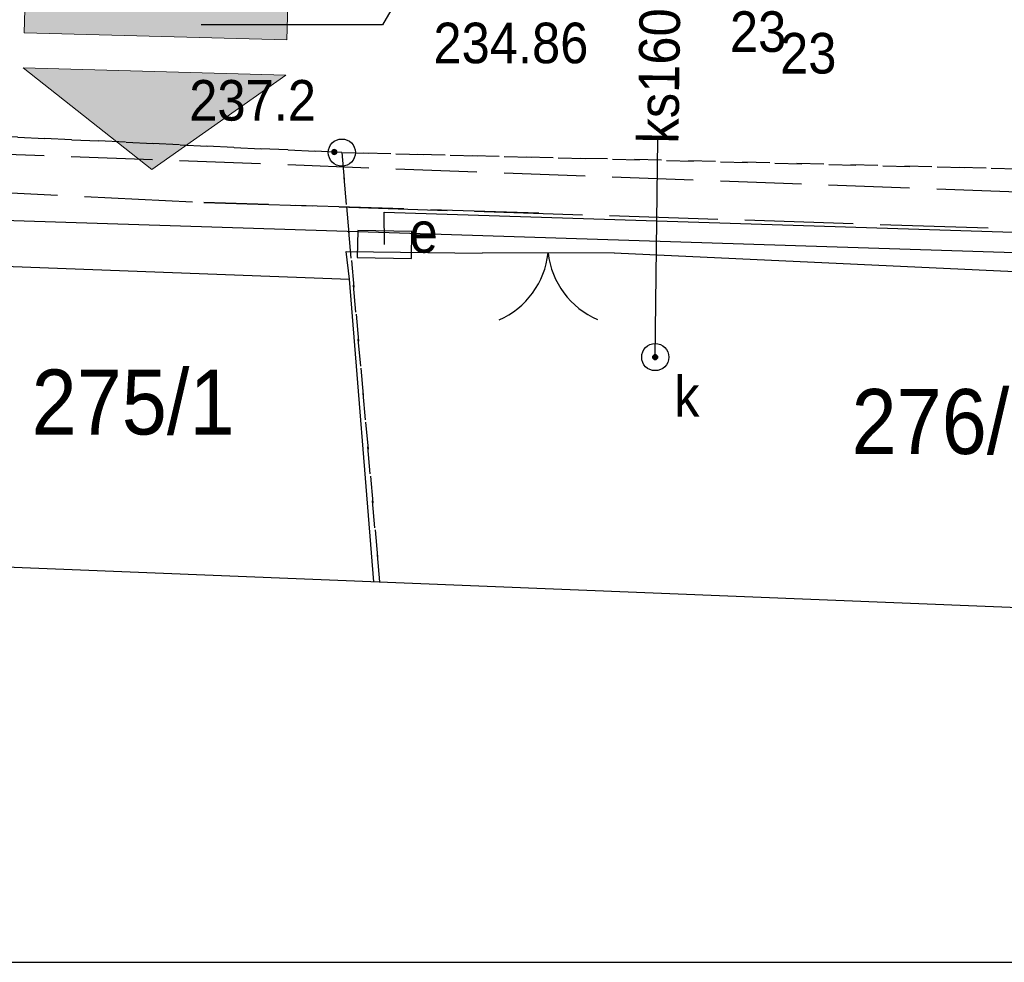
# Model space of a CAD drawing. Extents: x 40810 to 6568062, y -66833 to 5647073.
# Tile 21 of 35: x 6567818 to 6567836, y 5646925 to 5646942. Entities that reach past the tile are written whole.
import ezdxf
from ezdxf.enums import TextEntityAlignment as Align

# ---------------------------------------------------------------- set-up
doc = ezdxf.new("R2010")
doc.units = 0
doc.header["$MEASUREMENT"] = 0
for name, pattern in [('DGN_STYLE_2191', [1, -0.25, 0.5, -0.25]), ('DGN_STYLE_9021', [7.5, 3.75, 3.75]), ('KTJZ01_05', [2, 1.5, -0.5]), ('SUPE_P_01_05', [2.5, 2, -0.5])]:
    doc.linetypes.add(name, pattern=pattern)
doc.layers.add('a3', color=3, linetype='CONTINUOUS', lineweight=30, plot=False)
for name, color, linetype in [('BDOT1', 7, 'CONTINUOUS'), ('EWID', 7, 'CONTINUOUS'), ('GESUT1', 7, 'CONTINUOUS'), ('GESUT2', 7, 'CONTINUOUS'), ('PZAG', 7, 'CONTINUOUS'), ('REDAKCJA1', 7, 'CONTINUOUS')]:
    doc.layers.add(name, color=color, linetype=linetype)
doc.layers.add('wymiarowanie', color=176, linetype='CONTINUOUS', lineweight=9)
doc.styles.add('STYLE-GEO_140', font='geo_140.shx', dxfattribs={"bigfont": 'geo_140big.shx'})

# ---------------------------------------------------------------- blocks, each defined once
blk = doc.blocks.new('KTOK02_1')
at = {"layer": 'BDOT1', "color": 7, "linetype": 'Continuous'}
for centre, radius, start, end in [((-5.074, -0.547), 5.105, 6.33469, 66.47733), ((5.064, -0.54), 5.095, 113.45782, 173.73027)]:
    blk.add_arc(centre, radius, start, end, dxfattribs=at)
blk = doc.blocks.new('DWG_H0_11')
at = {"layer": 'BDOT1', "linetype": 'Continuous'}
blk.add_hatch(color=7, dxfattribs=at).paths.add_polyline_path([(0.09, 0, 1), (-0.09, 0, 1)], flags=16)
at = {"layer": 'BDOT1', "color": 7, "linetype": 'Continuous'}
blk.add_lwpolyline([(0.09, 0, 1), (-0.09, 0, 1)], format="xyb", close=True, dxfattribs=at)
blk = doc.blocks.new('RTPW01_1')
at = {"layer": 'BDOT1', "color": 7, "linetype": 'Continuous'}
blk.add_circle((0, 0), 0.09, dxfattribs=at)
blk.add_blockref('DWG_H0_11', (0, 0), dxfattribs=at)
blk = doc.blocks.new('SUUS18_1')
at = {"layer": 'GESUT1', "color": 202, "linetype": 'Continuous'}
blk.add_lwpolyline([(-1, 0.5), (-1, -0.5), (1, -0.5), (1, 0.5)], close=True, dxfattribs=at)
blk = doc.blocks.new('SUUS22_1')
at = {"layer": 'GESUT1', "color": 202, "linetype": 'Continuous'}
blk.add_circle((0, 0), 0.5, dxfattribs=at)
blk = doc.blocks.new('DWG_H0_27')
at = {"layer": 'GESUT1', "linetype": 'Continuous'}
blk.add_hatch(color=44, dxfattribs=at).paths.add_polyline_path([(-0.09, 0, 1), (0.09, 0, 1)], flags=16)
at = {"layer": 'GESUT1', "color": 44, "linetype": 'Continuous'}
blk.add_lwpolyline([(-0.09, 0, 1), (0.09, 0, 1)], format="xyb", close=True, dxfattribs=at)
blk = doc.blocks.new('SUPS00_1')
at = {"layer": 'GESUT1', "color": 44, "linetype": 'Continuous'}
blk.add_circle((0, 0), 0.09, dxfattribs=at)
blk.add_blockref('DWG_H0_27', (0, 0), dxfattribs=at)
blk = doc.blocks.new('EGBP04_1')
at = {"layer": 'EWID', "color": 92, "linetype": 'Continuous'}
blk.add_circle((0, 0), 0.5, dxfattribs=at)
blk = doc.blocks.new('ZJZAD')
at = {"layer": 'wymiarowanie', "linetype": 'Continuous'}
for points in [[(6567732.514, 5647006.679), (6567732.514, 5646999.738), (6567729.924, 5647003.209)], [(6567734.374, 5647006.679), (6567733.444, 5647006.679), (6567733.444, 5646999.738), (6567734.374, 5646999.738)], [(6567735.304, 5647006.679), (6567735.304, 5646999.738), (6567737.893, 5647003.209)]]:
    blk.add_hatch(color=1, dxfattribs=at).paths.add_polyline_path(points)
at = {"layer": 'wymiarowanie', "color": 1, "linetype": 'Continuous'}
for points in [[(6567732.514, 5647006.679), (6567732.514, 5646999.738), (6567729.924, 5647003.209), (6567732.514, 5647006.679)], [(6567735.304, 5647006.679), (6567735.304, 5646999.738), (6567737.893, 5647003.209), (6567735.304, 5647006.679)]]:
    blk.add_lwpolyline(points, dxfattribs=at)
blk.add_lwpolyline([(6567734.374, 5647006.679), (6567733.444, 5647006.679), (6567733.444, 5646999.738), (6567734.374, 5646999.738)], close=True, dxfattribs=at)

msp = doc.modelspace()

# ---------------------------------------------------------------- linework, layer by layer
at = {"layer": 'a3'}
msp.add_lwpolyline([(6567721.593, 5647073.487), (6567721.593, 5646924.987), (6568061.593, 5646924.987), (6568061.593, 5647073.487), (6567721.593, 5647073.487)], dxfattribs=at)
at = {"layer": 'BDOT1', "color": 7, "linetype": 'KTJZ01_05'}
msp.add_lwpolyline([(6567776.45, 5646941.74), (6567806.71, 5646940.32), (6567866.48, 5646938.1)], dxfattribs=at)
at = {"layer": 'BDOT1', "color": 7, "linetype": 'DGN_STYLE_9021'}
for points in [[(6567809.274, 5646938.16), (6567809.28, 5646938.16), (6567823.84, 5646937.61), (6567823.78, 5646938.12)], [(6567823.78, 5646938.12), (6567826.29, 5646938.09)], [(6567828.73, 5646938.1), (6567842.22, 5646937.47), (6567843.551, 5646937.446)], [(6567824.29, 5646932.02), (6567823.84, 5646937.61)]]:
    msp.add_lwpolyline(points, dxfattribs=at)
at = {"layer": 'BDOT1', "color": 7, "linetype": 'Continuous'}
msp.add_lwpolyline([(6567828.73, 5646938.1), (6567826.29, 5646938.09)], dxfattribs=at)
at = {"layer": 'EWID', "color": 92, "linetype": 'DGN_STYLE_2191'}
for p, q in [((6567823.7, 5646939.95), (6567803.73, 5646940.9)), ((6567803.73, 5646940.9), (6567823.7, 5646939.95)), ((6567847.6, 5646939.37), (6567823.7, 5646939.95)), ((6567823.7, 5646939.95), (6567847.6, 5646939.37)), ((6567824.4, 5646932.02), (6567823.7, 5646939.95)), ((6567823.7, 5646939.95), (6567824.4, 5646932.02))]:
    msp.add_line(p, q, dxfattribs=at)
at = {"layer": 'GESUT1', "color": 5, "linetype": 'Continuous'}
msp.add_lwpolyline([(6567826.41, 5646945.68), (6567824.45, 5646942.31), (6567821.1, 5646942.31)], dxfattribs=at)
at = {"layer": 'GESUT1', "color": 44, "linetype": 'Continuous'}
msp.add_lwpolyline([(6567829.49, 5646936.17), (6567829.54, 5646940.19)], dxfattribs=at)
at = {"layer": 'GESUT1', "color": 230, "linetype": 'Continuous'}
msp.add_lwpolyline([(6567824.49, 5646938.25), (6567824.48, 5646938.85), (6567837.27, 5646938.44)], dxfattribs=at)
at = {"layer": 'GESUT2', "color": 230, "linetype": 'SUPE_P_01_05'}
msp.add_lwpolyline([(6567746.147, 5646948.866), (6567743.906, 5646948.972), (6567768.211, 5646947.829), (6567784.029, 5646947.086), (6567783.943, 5646940.913), (6567806.461, 5646939.771), (6567821.151, 5646939.027), (6567827.342, 5646938.827), (6567821.151, 5646939.027), (6567849.186, 5646938.121), (6567858.362, 5646937.824)], dxfattribs=at)
at = {"layer": 'PZAG', "color": 53, "linetype": 'Continuous'}
msp.add_lwpolyline([(6567733.08, 5646941.4), (6567866.56, 5646937.13)], dxfattribs=at)
at = {"layer": 'REDAKCJA1', "color": 133, "linetype": 'Continuous'}
msp.add_lwpolyline([(6567725.089, 5647031.92), (6567733.591, 5646935.664), (6567867.179, 5646930.3), (6567857.819, 5647034.168)], close=True, dxfattribs=at)

# ---------------------------------------------------------------- block references
at = {"layer": 'BDOT1', "color": 7, "linetype": 'Continuous', "xscale": 0.5, "yscale": 0.5, "zscale": 0.5}
msp.add_blockref('RTPW01_1', (6567823.56, 5646939.96), dxfattribs=at)
at = {"layer": 'BDOT1', "color": 7, "linetype": 'Continuous', "xscale": 0.3000006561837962, "yscale": 0.3000006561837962, "zscale": 0.3000006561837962, "rotation": 180.2347882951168}
msp.add_blockref('KTOK02_1', (6567827.51, 5646938.1), dxfattribs=at)
at = {"layer": 'EWID', "color": 92, "linetype": 'Continuous', "xscale": 0.5, "yscale": 0.5, "zscale": 0.5}
msp.add_blockref('EGBP04_1', (6567823.7, 5646939.95), dxfattribs=at)
at = {"layer": 'GESUT1', "color": 202, "linetype": 'Continuous', "xscale": 0.4999989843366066, "yscale": 0.4999989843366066, "zscale": 0.4999989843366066, "rotation": 178.9001611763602}
msp.add_blockref('SUUS18_1', (6567824.49, 5646938.25), dxfattribs=at)
at = {"layer": 'GESUT1', "color": 202, "linetype": 'Continuous', "xscale": 0.5, "yscale": 0.5, "zscale": 0.5}
msp.add_blockref('SUUS22_1', (6567829.49, 5646936.17), dxfattribs=at)
at = {"layer": 'GESUT1', "color": 44, "linetype": 'Continuous', "xscale": 0.5, "yscale": 0.5, "zscale": 0.5}
msp.add_blockref('SUPS00_1', (6567829.49, 5646936.17), dxfattribs=at)
at = {"layer": 'wymiarowanie', "color": 7, "linetype": 'Continuous', "xscale": 0.7, "yscale": 0.7, "zscale": 0.7, "rotation": 88.43840531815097}
msp.add_blockref('ZJZAD', (10393967.574, 943513.248), dxfattribs=at)

# ---------------------------------------------------------------- texts
at = {"layer": 'BDOT1', "color": 7, "linetype": 'Continuous', "style": 'STYLE-GEO_140', "width": 0.93328}
msp.add_text('237.2', height=0.75, dxfattribs=at).set_placement((6567822.051, 5646940.915), align=Align.MIDDLE_CENTER)
at = {"layer": 'EWID', "color": 92, "linetype": 'Continuous', "style": 'STYLE-GEO_140', "width": 0.9333}
for s, p in [('275/1', (6567819.842, 5646935.34)), ('276/2', (6567834.992, 5646934.98))]:
    msp.add_text(s, height=1.2, dxfattribs=at).set_placement(p, align=Align.MIDDLE_CENTER)
at = {"layer": 'GESUT1', "color": 44, "linetype": 'Continuous', "style": 'STYLE-GEO_140', "width": 0.93328}
msp.add_text('ks160', height=0.75, rotation=89.2598, dxfattribs=at).set_placement((6567829.56, 5646941.367), align=Align.MIDDLE_CENTER)
at = {"layer": 'GESUT1', "color": 5, "linetype": 'Continuous', "style": 'STYLE-GEO_140', "width": 0.93336}
msp.add_text('23', height=0.75, dxfattribs=at).set_placement((6567830.87, 5646941.81))
at = {"layer": 'GESUT1', "color": 44, "linetype": 'Continuous', "style": 'STYLE-GEO_140', "width": 0.93336}
msp.add_text('234.86', height=0.75, dxfattribs=at).set_placement((6567828.255, 5646941.6), align=Align.RIGHT)
at = {"layer": 'GESUT1', "color": 5, "linetype": 'Continuous', "style": 'STYLE-GEO_140', "width": 0.93336}
msp.add_text('23', height=0.75, dxfattribs=at).set_placement((6567832.838, 5646941.41), align=Align.RIGHT)
at = {"layer": 'GESUT1', "color": 250, "linetype": 'Continuous', "style": 'STYLE-GEO_140', "width": 0.93328}
for s, p in [('e', (6567825.213, 5646938.475)), ('k', (6567830.073, 5646935.445))]:
    msp.add_text(s, height=0.75, dxfattribs=at).set_placement(p, align=Align.MIDDLE_CENTER)

doc.saveas('drawing.dxf')
